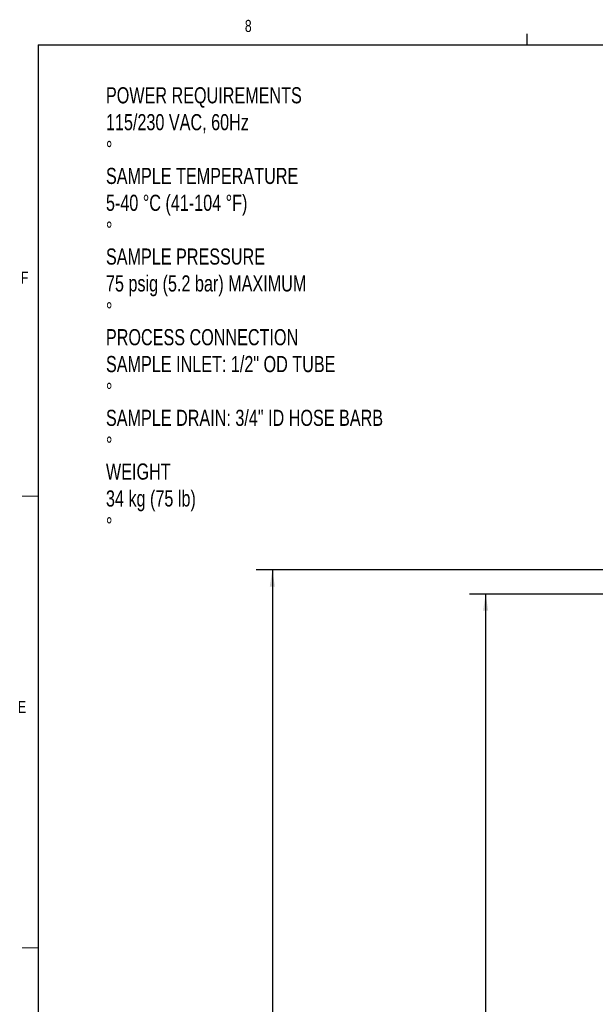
# Model space of a CAD drawing. Header units: inches. Extents: x 0.6 to 33.8, y 0 to 21.7.
# Tile 41 of 210: x 0.7 to 5.2, y 14 to 21.6. Entities that reach past the tile are written whole.
import ezdxf

# ---------------------------------------------------------------- set-up
doc = ezdxf.new("R2010")
doc.units = ezdxf.units.IN
doc.header["$MEASUREMENT"] = 0
doc.layers.add('FORMAT', color=7, linetype='Continuous')
doc.styles.add('SLDTEXTSTYLE3', font='TXT', dxfattribs={"width": 0.75})
doc.dimstyles.new('SLDDIMSTYLE0', dxfattribs={"dimtxt": 0.125, "dimasz": 0.13, "dimexe": 0, "dimexo": 0.0625, "dimgap": 0.03125, "dimtad": 0, "dimtih": 1, "dimtoh": 1, "dimdec": 1, "dimlfac": 4, "dimrnd": 1e-09, "dimzin": 12, "dimdsep": 46, "dimtxsty": 'SLDTEXTSTYLE3', "dimsah": 1, "dimcen": 0.09, "dimadec": 0, "dimazin": 3, "dimtfac": 1, "dimtdec": 1, "dimtofl": 0, "dimtmove": 0, "dimatfit": 3, "dimfxl": 1, "dimfrac": 2, "dimtolj": 1, "dimtzin": 12, "dimarcsym": 0})

# ---------------------------------------------------------------- blocks, each defined once
blk = doc.blocks.new('_D')
at = {"layer": 'FORMAT'}
for p, q in [((6.1949, 17.1526), (4.2017, 17.1526)), ((4.3267, 17.1526), (4.3267, 11.2698)), ((4.142, 11.2444), (4.1039, 11.2444)), ((4.1039, 11.2444), (4.1039, 11.0459)), ((4.5114, 11.2444), (4.5495, 11.2444)), ((4.5495, 11.2444), (4.5495, 11.0459)), ((4.1039, 11.0459), (4.142, 11.0459)), ((4.5495, 11.0459), (4.5114, 11.0459)), ((4.3267, 4.7776), (4.3267, 10.6605)), ((6.1949, 4.7776), (4.2017, 4.7776))]:
    blk.add_line(p, q, dxfattribs=at)
for points in [[(4.3267, 17.1526), (4.3067, 17.0226), (4.3467, 17.0226)], [(4.3267, 4.7776), (4.3467, 4.9076), (4.3067, 4.9076)]]:
    blk.add_solid(points, dxfattribs=at)
at = {"layer": 'FORMAT', "char_height": 0.125, "attachment_point": 1, "style": 'SLDTEXTSTYLE3'}
for s, insert in [('1257', (4.142, 11.2071)), ('49.5', (4.1651, 11.02)), ('MOUNTING', (3.8729, 10.8216))]:
    blk.add_mtext(s, dxfattribs=dict(at, insert=insert))
blk = doc.blocks.new('_D_1')
at = {"layer": 'FORMAT'}
for p, q in [((6.1417, 17.3401), (2.5482, 17.3401)), ((2.6732, 17.3401), (2.6732, 11.0747)), ((2.4885, 11.0493), (2.4504, 11.0493)), ((2.4504, 11.0493), (2.4504, 10.8509)), ((2.8579, 11.0493), (2.896, 11.0493)), ((2.896, 11.0493), (2.896, 10.8509)), ((2.4504, 10.8509), (2.4885, 10.8509)), ((2.896, 10.8509), (2.8579, 10.8509)), ((2.6732, 4.3985), (2.6732, 10.6639)), ((13.1545, 4.3985), (2.5482, 4.3985))]:
    blk.add_line(p, q, dxfattribs=at)
for points in [[(2.6732, 17.3401), (2.6532, 17.2101), (2.6932, 17.2101)], [(2.6732, 4.3985), (2.6932, 4.5285), (2.6532, 4.5285)]]:
    blk.add_solid(points, dxfattribs=at)
at = {"layer": 'FORMAT', "char_height": 0.125, "attachment_point": 1, "style": 'SLDTEXTSTYLE3'}
for s, insert in [('1315', (2.4885, 11.012)), ('51.8', (2.5115, 10.825))]:
    blk.add_mtext(s, dxfattribs=dict(at, insert=insert))

msp = doc.modelspace()

# ---------------------------------------------------------------- linework, layer by layer
at = {"color": 7, "linetype": 'Continuous', "lineweight": 18}
for p, q in [((0.8584, 17.9106), (0.7334, 17.9106)), ((0.8584, 14.4106), (0.7334, 14.4106))]:
    msp.add_line(p, q, dxfattribs=at)
at = {"layer": 'FORMAT'}
for p, q in [((4.6479, 21.4106), (4.6479, 21.4954)), ((0.8584, 21.4106), (33.0979, 21.4106)), ((0.8584, 21.4106), (0.8584, 0.4106))]:
    msp.add_line(p, q, dxfattribs=at)

# ---------------------------------------------------------------- texts
at = {"layer": 'FORMAT', "color": 7, "char_height": 0.0938, "attachment_point": 1, "style": 'SLDTEXTSTYLE3'}
for s, insert in [('8', (2.4603, 21.6038)), ('F', (0.7242, 19.6525)), ('E', (0.7015, 16.3244))]:
    msp.add_mtext(s, dxfattribs=dict(at, insert=insert))
at = {"layer": 'FORMAT', "insert": (1.3831, 21.0817), "char_height": 0.125, "attachment_point": 1, "style": 'SLDTEXTSTYLE3'}
msp.add_mtext('POWER REQUIREMENTS^J115/230 VAC, 60Hz^J%%d^JSAMPLE TEMPERATURE^J5-40 °C (41-104 °F)^J%%d^JSAMPLE PRESSURE^J75 psig (5.2 bar) MAXIMUM^J%%d^JPROCESS CONNECTION^JSAMPLE INLET: 1/2" OD TUBE^J%%d^JSAMPLE DRAIN: 3/4" ID HOSE BARB^J%%d^JWEIGHT^J34 kg (75 lb)^J%%d', dxfattribs=at)

# ---------------------------------------------------------------- dimensions: what is measured, and where the dimension line sits
at = {"layer": 'FORMAT'}
dim = msp.add_linear_dim(base=(2.6732, 17.3401), p1=(13.2045, 4.3985), p2=(6.1917, 17.3401), angle=90, dimstyle='SLDDIMSTYLE0', dxfattribs=at)
dim.commit()
dim.dimension.update_dxf_attribs({"geometry": '_D_1', "text_midpoint": (2.6732, 10.8693), "dimtype": 160})
dim = msp.add_linear_dim(base=(4.3267, 4.7776), p1=(6.2449, 17.1526), p2=(6.2449, 4.7776), angle=90, text='<>\\PMOUNTING', dimstyle='SLDDIMSTYLE0', dxfattribs=at)
dim.commit()
dim.dimension.update_dxf_attribs({"geometry": '_D', "text_midpoint": (4.3267, 10.9651), "dimtype": 160})

doc.saveas('drawing.dxf')
